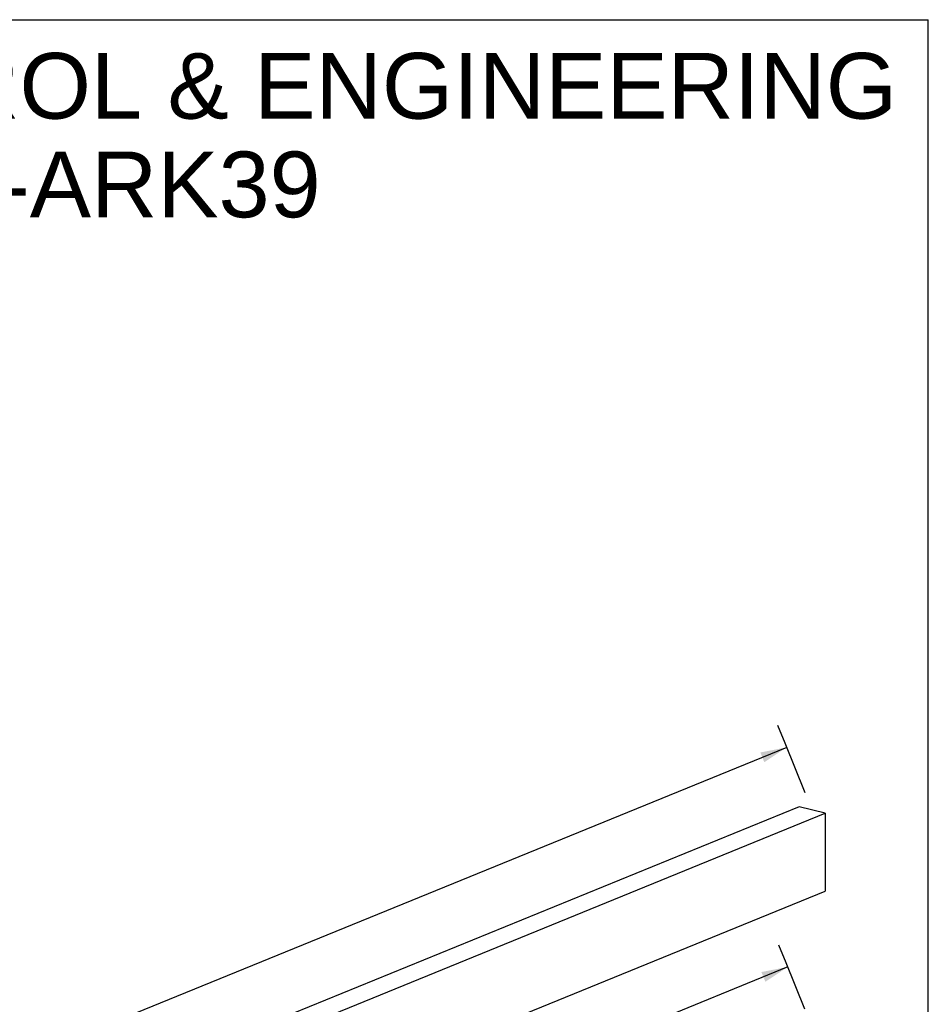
# Model space of a CAD drawing. Header units: inches. Extents: x 0 to 22, y 0 to 17.
# Tile 46 of 46: x 15.1 to 22, y 9.5 to 17. Entities that reach past the tile are written whole.
import ezdxf

# ---------------------------------------------------------------- set-up
doc = ezdxf.new("R2010")
doc.units = ezdxf.units.IN
doc.header["$LTSCALE"] = 1.21
doc.header["$MEASUREMENT"] = 0
doc.layers.get('0').update_dxf_attribs({"linetype": 'CONTINUOUS'})
doc.styles.get("Standard").update_dxf_attribs({"font": 'arial.ttf'})
doc.dimstyles.new('DIMSTYLE_1', dxfattribs={"dimtxt": 0.17, "dimasz": 0.2, "dimexe": 0.09, "dimexo": 0.07, "dimgap": 0.0425, "dimtad": 0, "dimtih": 1, "dimtoh": 1, "dimzin": 4, "dimdsep": 46, "dimtxsty": 'Standard', "dimblk": '_FILLED', "dimblk1": '_FILLED', "dimblk2": '_FILLED', "dimcen": 0.09, "dimadec": 3, "dimazin": 1, "dimtfac": 1, "dimtdec": 3, "dimtofl": 0, "dimtmove": 0, "dimatfit": 3, "dimldrblk": '_FILLED', "dimfxl": 0, "dimtolj": 1, "dimtzin": 4, "dimarcsym": 0})

# ---------------------------------------------------------------- blocks, each defined once
blk = doc.blocks.new('_FILLED')
at = {"color": 0, "linetype": 'ByBlock'}
blk.add_solid([(0, 0), (-1, 0.2), (-1, -0.2)], dxfattribs=at)
blk = doc.blocks.new('*D1')
at = {"color": 2, "linetype": 'Continuous'}
for p, q in [((20.9102, 11.4958), (20.8549, 11.6315)), ((20.9229, 11.4648), (11.4904, 7.6153)), ((21.0642, 11.1185), (20.9102, 11.4958)), ((1.2938, 3.4541), (10.7263, 7.3035)), ((1.2812, 3.4851), (1.2258, 3.6207)), ((1.4352, 3.1077), (1.2812, 3.4851))]:
    blk.add_line(p, q, dxfattribs=at)
at = {"color": 2, "linetype": 'Continuous', "xscale": 0.2, "yscale": 0.2, "zscale": 0.2}
for p, rotation in [((20.9229, 11.4648), 22.2006454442), ((1.2938, 3.4541), 202.2006454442)]:
    blk.add_blockref('_FILLED', p, dxfattribs=dict(at, rotation=rotation))
at = {"color": 2, "linetype": 'Continuous', "insert": (11.1084, 7.5444), "char_height": 0.17, "width": 0.594052, "attachment_point": 2, "line_spacing_factor": 0.9}
blk.add_mtext('37.00', dxfattribs=at)
blk = doc.blocks.new('*D2')
at = {"color": 2, "linetype": 'Continuous'}
for p, q in [((20.9184, 9.8257), (20.863, 9.9613)), ((21.0618, 9.4741), (20.9184, 9.8257)), ((20.9311, 9.7946), (11.4986, 5.9452)), ((1.302, 1.7839), (10.7345, 5.6333)), ((1.2893, 1.8149), (1.234, 1.9505)), ((1.4328, 1.4634), (1.2893, 1.8149))]:
    blk.add_line(p, q, dxfattribs=at)
at = {"color": 2, "linetype": 'Continuous', "xscale": 0.2, "yscale": 0.2, "zscale": 0.2}
for p, rotation in [((20.9311, 9.7946), 22.2006454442), ((1.302, 1.7839), 202.2006454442)]:
    blk.add_blockref('_FILLED', p, dxfattribs=dict(at, rotation=rotation))
at = {"color": 2, "linetype": 'Continuous', "insert": (11.1165, 5.8743), "char_height": 0.17, "width": 0.594052, "attachment_point": 2, "line_spacing_factor": 0.9}
blk.add_mtext('37.00', dxfattribs=at)

msp = doc.modelspace()

# ---------------------------------------------------------------- linework, layer by layer
at = {"color": 7, "linetype": 'Continuous'}
for p, q in [((0, 17), (22, 17)), ((22, 0), (22, 17)), ((21.2159, 10.9643), (21.215, 10.3718)), ((1.586, 2.361), (21.215, 10.3718))]:
    msp.add_line(p, q, dxfattribs=at)
at = {"color": 3, "linetype": 'Continuous'}
for p, q in [((21.0184, 11.0133), (1.3894, 3.0026)), ((21.2159, 10.9643), (21.0184, 11.0133)), ((1.5868, 2.9536), (21.2159, 10.9643))]:
    msp.add_line(p, q, dxfattribs=at)

# ---------------------------------------------------------------- texts
at = {"color": 2, "linetype": 'Continuous', "insert": (15.4382, 16.747), "char_height": 0.5, "width": 12.628253, "attachment_point": 2, "line_spacing_factor": 0.9}
msp.add_mtext('SAGINAW CONTROL & ENGINEERING\\PSCE-ARK39', dxfattribs=at)

# ---------------------------------------------------------------- dimensions: what is measured, and where the dimension line sits
at = {"color": 2, "linetype": 'Continuous'}
for base, p1, p2, picture, middle in [((20.9229, 11.4648), (1.4616, 3.0429), (21.0907, 11.0536), '*D1', (11.108, 7.4585)), ((20.9311, 9.7946), (1.4593, 1.3986), (21.0883, 9.4093), '*D2', (11.1162, 5.7883))]:
    dim = msp.add_linear_dim(base=base, p1=p1, p2=p2, angle=22.20065, text='37.00', dimstyle='DIMSTYLE_1', dxfattribs=at)
    dim.commit()
    dim.dimension.update_dxf_attribs({"geometry": picture, "text_midpoint": middle, "dimtype": 160})

doc.saveas('drawing.dxf')
